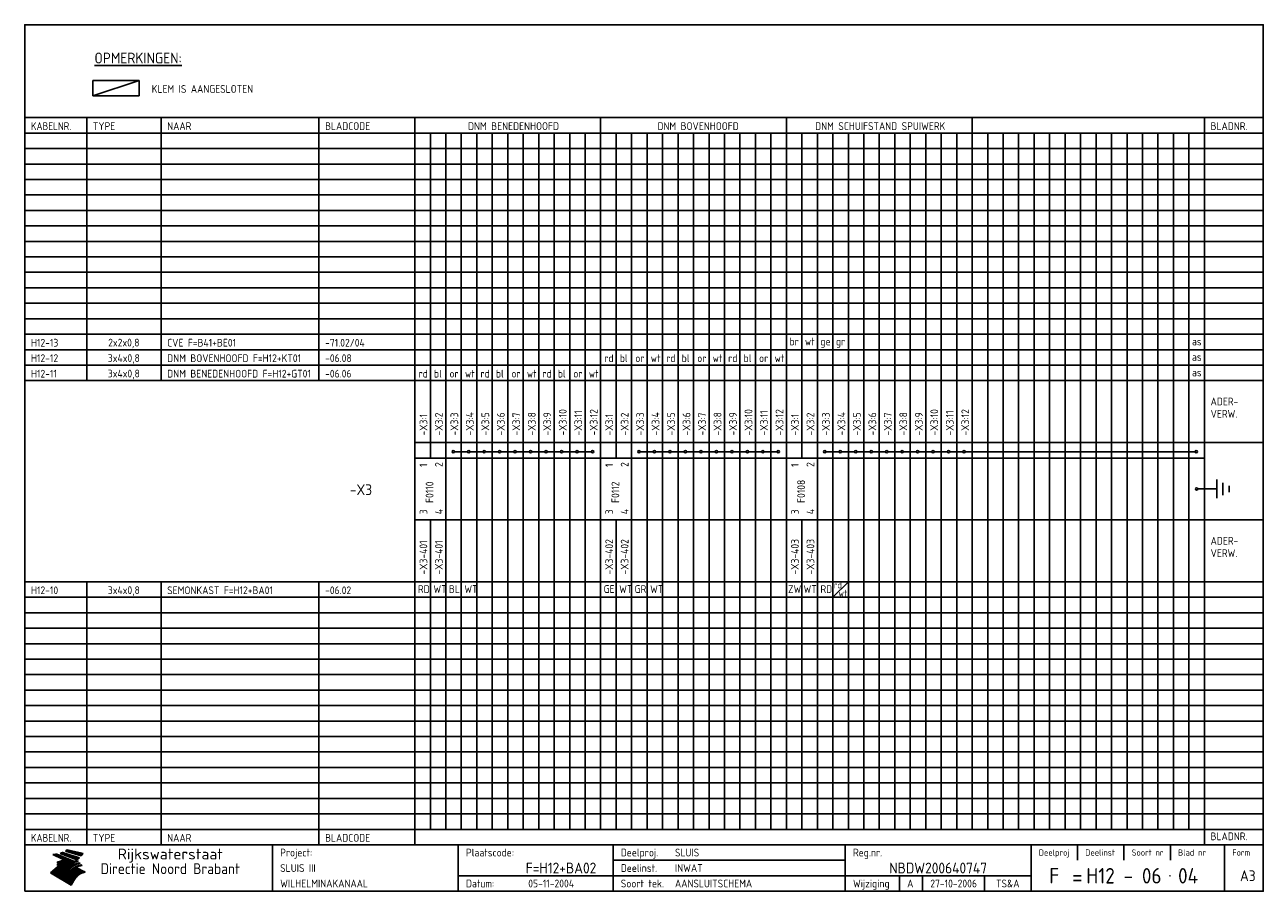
# Model space of a CAD drawing. Extents: x 10 to 410, y 10 to 290.
import ezdxf
from ezdxf.enums import TextEntityAlignment as Align

# ---------------------------------------------------------------- set-up
doc = ezdxf.new("R2010")
doc.units = 0
doc.header["$LTSCALE"] = 10
doc.header["$MEASUREMENT"] = 0
doc.layers.get('0').update_dxf_attribs({"linetype": 'CONTINUOUS'})
for name, color, linetype in [('0-25', 7, 'CONTINUOUS'), ('0-35', 2, 'CONTINUOUS'), ('0-50', 3, 'CONTINUOUS'), ('B-25', 7, 'CONTINUOUS'), ('B-35', 2, 'CONTINUOUS'), ('S-25', 7, 'CONTINUOUS'), ('S-35', 2, 'CONTINUOUS')]:
    doc.layers.add(name, color=color, linetype=linetype)
doc.styles.add('ISO', font='iso.shx')
doc.styles.get("Standard").update_dxf_attribs({"font": 'iso.shx'})

# ---------------------------------------------------------------- blocks, each defined once
blk = doc.blocks.new('KADER-A3')
at = {"layer": '0-25'}
for p, q in [((410, 35), (10, 35)), ((410, 30), (10, 30)), ((350, 25), (350, 20)), ((365, 25), (365, 20)), ((380, 25), (380, 20)), ((200, 20), (275, 20)), ((150, 15), (335, 15)), ((292.5, 15), (292.5, 10)), ((300, 15), (300, 10)), ((320, 15), (320, 10))]:
    blk.add_line(p, q, dxfattribs=at)
at = {"layer": '0-25', "color": 7}
for p, q in [((19.1, 21.89), (25.12, 19)), ((19.1, 21.89), (25.12, 19)), ((19.17, 21.86), (20.7, 21.86)), ((19.29, 21.8), (20.83, 21.8)), ((19.4, 21.75), (20.96, 21.75)), ((19.52, 21.69), (21.09, 21.69)), ((19.64, 21.63), (21.22, 21.63)), ((19.74, 21.92), (20.56, 21.92)), ((19.75, 21.58), (21.36, 21.58)), ((19.87, 21.52), (21.49, 21.52)), ((19.99, 21.47), (21.62, 21.47)), ((20.11, 21.41), (21.75, 21.41)), ((20.22, 21.35), (21.88, 21.35)), ((20.25, 21.97), (20.43, 21.97)), ((20.34, 21.3), (22.02, 21.3)), ((20.38, 21.99), (26.02, 19.59)), ((20.38, 21.99), (26.02, 19.59)), ((20.46, 21.24), (22.15, 21.24)), ((20.57, 21.18), (22.28, 21.18)), ((20.69, 21.13), (22.41, 21.13)), ((20.81, 21.07), (22.55, 21.07)), ((20.92, 21.02), (22.68, 21.02)), ((21.04, 20.96), (22.81, 20.96)), ((21.16, 20.9), (22.94, 20.9)), ((21.27, 20.85), (23.07, 20.85)), ((21.39, 20.79), (23.21, 20.79)), ((21.47, 22.25), (26.83, 20.19)), ((21.47, 22.25), (26.83, 20.19)), ((21.49, 22.25), (23.07, 22.25)), ((21.51, 20.73), (23.34, 20.73)), ((21.6, 22.2), (23.25, 22.2)), ((21.63, 20.68), (23.47, 20.68)), ((21.65, 22.31), (22.89, 22.31)), ((21.74, 20.62), (23.6, 20.62)), ((21.75, 22.14), (23.42, 22.14)), ((21.8, 22.37), (22.71, 22.37)), ((21.86, 20.57), (23.73, 20.57)), ((21.9, 22.08), (23.6, 22.08)), ((21.94, 22.42), (22.53, 22.42)), ((21.98, 20.51), (23.87, 20.51)), ((22.04, 22.03), (23.78, 22.03)), ((22.06, 22.48), (22.36, 22.48)), ((22.09, 20.45), (24, 20.45)), ((22.18, 22.53), (27.65, 20.8)), ((22.18, 22.53), (27.65, 20.8)), ((22.19, 21.97), (23.96, 21.97)), ((22.21, 20.4), (24.13, 20.4)), ((22.33, 20.34), (24.26, 20.34)), ((22.34, 21.92), (24.13, 21.92)), ((22.37, 20), (23.08, 20)), ((22.44, 20.28), (24.4, 20.28)), ((22.48, 21.86), (24.31, 21.86)), ((22.49, 20.06), (23.04, 20.06)), ((22.56, 20.23), (24.53, 20.23)), ((22.61, 20.12), (22.93, 20.12)), ((22.63, 21.8), (24.49, 21.8)), ((22.68, 20.17), (24.66, 20.17)), ((22.71, 20.17), (22.82, 20.17)), ((23.11, 20.02), (22.77, 20.2)), ((23.11, 20.02), (22.77, 20.2)), ((22.78, 21.75), (24.67, 21.75)), ((22.79, 20.12), (24.79, 20.12)), ((22.91, 20.06), (24.92, 20.06)), ((22.92, 21.69), (24.85, 21.69)), ((23.03, 20), (25.06, 20)), ((23.07, 21.63), (25.02, 21.63)), ((23.14, 22.99), (28.22, 21.46)), ((23.14, 22.99), (28.22, 21.46)), ((23.15, 22.98), (25.33, 22.98)), ((23.22, 21.58), (25.2, 21.58)), ((23.23, 23.04), (25.09, 23.04)), ((23.32, 23.1), (24.84, 23.1)), ((23.34, 22.93), (25.57, 22.93)), ((23.36, 21.52), (25.38, 21.52)), ((23.4, 23.15), (24.6, 23.15)), ((23.49, 23.21), (24.36, 23.21)), ((23.51, 21.47), (25.56, 21.47)), ((23.52, 22.87), (25.81, 22.87)), ((23.57, 23.27), (24.12, 23.27)), ((23.64, 23.32), (23.87, 23.32)), ((23.66, 21.41), (25.74, 21.41)), ((23.7, 23.36), (28.82, 22.17)), ((23.7, 23.36), (28.82, 22.17)), ((23.71, 22.82), (26.06, 22.82)), ((23.8, 21.35), (25.91, 21.35)), ((23.9, 22.76), (26.3, 22.76)), ((23.95, 21.3), (26.09, 21.3)), ((24.09, 22.7), (26.54, 22.7)), ((24.09, 21.24), (26.27, 21.24)), ((24.24, 21.18), (26.45, 21.18)), ((24.27, 22.65), (26.78, 22.65)), ((24.39, 21.13), (26.62, 21.13)), ((24.46, 22.59), (27.03, 22.59)), ((24.53, 21.07), (26.8, 21.07)), ((24.65, 22.53), (27.27, 22.53)), ((24.68, 21.02), (26.98, 21.02)), ((24.83, 20.96), (27.16, 20.96)), ((24.84, 22.48), (27.51, 22.48)), ((24.97, 20.9), (27.34, 20.9)), ((25.02, 22.42), (27.75, 22.42)), ((25.12, 20.85), (27.51, 20.85)), ((25.21, 22.37), (28, 22.37)), ((25.27, 20.79), (27.63, 20.79)), ((25.4, 22.31), (28.24, 22.31)), ((25.41, 20.73), (27.57, 20.73)), ((25.56, 20.68), (27.51, 20.68)), ((25.58, 22.25), (28.48, 22.25)), ((25.71, 20.62), (27.44, 20.62)), ((25.77, 22.2), (28.72, 22.2)), ((25.85, 20.57), (27.37, 20.57)), ((25.96, 22.14), (28.79, 22.14)), ((26, 20.51), (27.29, 20.51)), ((26.15, 22.08), (28.75, 22.08)), ((26.15, 20.45), (27.22, 20.45)), ((26.29, 20.4), (27.14, 20.4)), ((26.33, 22.03), (28.71, 22.03)), ((26.44, 20.34), (27.06, 20.34)), ((26.52, 21.97), (28.66, 21.97)), ((26.59, 20.28), (26.97, 20.28)), ((26.71, 21.92), (28.62, 21.92)), ((26.73, 20.23), (26.89, 20.23)), ((26.9, 21.86), (28.57, 21.86)), ((27.08, 21.8), (28.52, 21.8)), ((27.27, 21.75), (28.48, 21.75)), ((27.46, 21.69), (28.43, 21.69)), ((27.65, 21.63), (28.38, 21.63)), ((27.83, 21.58), (28.33, 21.58)), ((28.02, 21.52), (28.28, 21.52)), ((28.21, 21.47), (28.22, 21.47)), ((20.58, 17.88), (18.3, 16)), ((20.58, 17.88), (18.3, 16)), ((24.94, 11.97), (18.3, 16)), ((24.94, 11.97), (18.3, 16)), ((18.31, 16.01), (20.96, 16.01)), ((18.38, 16.07), (21.46, 16.07)), ((18.45, 16.12), (21.88, 16.12)), ((18.52, 16.18), (22.15, 16.18)), ((18.59, 16.23), (22.38, 16.23)), ((18.65, 16.29), (22.58, 16.29)), ((18.72, 16.35), (22.75, 16.35)), ((18.79, 16.4), (22.91, 16.4)), ((18.86, 16.46), (20.6, 16.46)), ((18.93, 16.52), (20.6, 16.52)), ((18.99, 16.57), (20.6, 16.57)), ((19.06, 16.63), (20.6, 16.63)), ((19.13, 16.68), (20.6, 16.68)), ((19.2, 16.74), (20.6, 16.74)), ((19.27, 16.8), (20.6, 16.8)), ((19.33, 16.85), (21.07, 16.85)), ((19.4, 16.91), (21.55, 16.91)), ((19.47, 16.97), (21.88, 16.97)), ((19.54, 17.02), (22.13, 17.02)), ((19.61, 17.08), (22.34, 17.08)), ((19.67, 17.13), (20.6, 17.13)), ((19.74, 17.19), (20.6, 17.19)), ((19.81, 17.25), (20.6, 17.25)), ((19.88, 17.3), (20.6, 17.3)), ((19.95, 17.36), (20.6, 17.36)), ((20.01, 17.42), (20.6, 17.42)), ((20.08, 17.47), (20.93, 17.47)), ((20.15, 17.53), (21.26, 17.53)), ((20.22, 17.58), (21.51, 17.58)), ((20.29, 17.64), (21.72, 17.64)), ((20.35, 17.7), (21.9, 17.7)), ((20.42, 17.75), (22.07, 17.75)), ((20.49, 17.81), (22.22, 17.81)), ((20.56, 17.87), (22.36, 17.87)), ((20.6, 19.11), (20.58, 19.51)), ((20.6, 19.11), (20.58, 19.51)), ((20.58, 19.5), (22.09, 19.5)), ((20.58, 19.44), (21.95, 19.44)), ((20.59, 19.38), (21.79, 19.38)), ((20.59, 19.33), (21.62, 19.33)), ((20.59, 19.27), (21.42, 19.27)), ((20.6, 19.22), (21.2, 19.22)), ((20.6, 19.16), (20.93, 19.16)), ((20.6, 19.11), (20.69, 19.12)), ((20.6, 19.11), (20.69, 19.12)), ((20.6, 18.79), (20.77, 18.81)), ((20.6, 18.79), (20.77, 18.81)), ((20.6, 18.29), (20.6, 18.79)), ((20.6, 18.29), (20.6, 18.79)), ((20.6, 18.77), (22.46, 18.77)), ((20.6, 18.71), (22.33, 18.71)), ((20.6, 18.65), (22.19, 18.65)), ((20.6, 18.6), (22.04, 18.6)), ((20.6, 18.54), (21.87, 18.54)), ((20.6, 18.48), (21.68, 18.48)), ((20.6, 18.43), (21.46, 18.43)), ((20.6, 18.37), (21.21, 18.37)), ((20.6, 18.29), (20.88, 18.32)), ((20.6, 18.29), (20.88, 18.32)), ((20.6, 18.32), (20.87, 18.32)), ((20.6, 17.88), (20.86, 17.91)), ((20.6, 17.88), (20.86, 17.91)), ((20.6, 17.43), (20.97, 17.48)), ((20.6, 17.43), (20.97, 17.48)), ((20.6, 17.43), (20.6, 17.09)), ((20.6, 17.43), (20.6, 17.09)), ((20.6, 17.09), (21.26, 17.16)), ((20.6, 17.09), (21.26, 17.16)), ((20.6, 16.8), (21.37, 16.89)), ((20.6, 16.8), (21.37, 16.89)), ((20.6, 16.8), (20.6, 16.45)), ((20.6, 16.8), (20.6, 16.45)), ((20.6, 16.45), (21.56, 16.56)), ((20.6, 16.45), (21.56, 16.56)), ((20.6, 15.97), (21.67, 16.09)), ((20.6, 15.97), (21.67, 16.09)), ((20.7, 16.46), (23.06, 16.46)), ((20.9, 19.55), (22.23, 19.55)), ((20.9, 18.82), (22.59, 18.82)), ((20.98, 17.92), (22.5, 17.92)), ((21.02, 17.13), (22.53, 17.13)), ((21.19, 19.61), (22.35, 19.61)), ((21.2, 16.52), (23.2, 16.52)), ((21.32, 18.88), (22.71, 18.88)), ((21.32, 17.98), (22.62, 17.98)), ((21.42, 19.67), (22.47, 19.67)), ((21.47, 17.19), (22.7, 17.19)), ((21.59, 18.03), (22.74, 18.03)), ((21.61, 18.93), (22.82, 18.93)), ((21.62, 19.72), (22.59, 19.72)), ((21.72, 16.57), (23.32, 16.57)), ((21.77, 17.25), (22.85, 17.25)), ((21.8, 19.78), (22.69, 19.78)), ((21.8, 18.09), (22.85, 18.09)), ((21.84, 18.99), (22.92, 18.99)), ((21.96, 19.83), (22.79, 19.83)), ((21.99, 18.15), (22.95, 18.15)), ((22.01, 17.3), (22.99, 17.3)), ((22.03, 19.05), (23.03, 19.05)), ((22.1, 16.63), (23.44, 16.63)), ((22.11, 19.89), (22.89, 19.89)), ((22.16, 18.2), (23.05, 18.2)), ((22.21, 19.1), (23.12, 19.1)), ((22.21, 17.36), (23.12, 17.36)), ((22.24, 19.95), (22.99, 19.95)), ((22.31, 18.26), (23.15, 18.26)), ((22.36, 19.16), (23.22, 19.16)), ((22.38, 16.68), (23.56, 16.68)), ((22.39, 17.42), (23.24, 17.42)), ((22.45, 18.32), (23.24, 18.32)), ((22.51, 19.22), (23.3, 19.22)), ((22.56, 17.47), (23.36, 17.47)), ((22.59, 18.37), (23.33, 18.37)), ((22.6, 16.74), (23.66, 16.74)), ((22.64, 19.27), (23.39, 19.27)), ((22.71, 18.43), (23.42, 18.43)), ((22.71, 17.53), (23.47, 17.53)), ((22.77, 19.33), (23.47, 19.33)), ((22.79, 16.8), (23.77, 16.8)), ((22.83, 18.48), (23.5, 18.48)), ((22.84, 17.58), (23.57, 17.58)), ((22.89, 19.38), (23.55, 19.38)), ((22.94, 18.54), (23.58, 18.54)), ((22.96, 16.85), (23.86, 16.85)), ((22.97, 17.64), (23.67, 17.64)), ((23, 19.44), (23.63, 19.44)), ((23.04, 18.6), (23.66, 18.6)), ((23.1, 19.5), (23.72, 19.5)), ((23.1, 17.7), (23.77, 17.7)), ((23.12, 16.91), (23.96, 16.91)), ((23.14, 18.65), (23.74, 18.65)), ((23.15, 19.95), (25.19, 19.95)), ((23.21, 19.55), (23.8, 19.55)), ((23.21, 17.75), (23.86, 17.75)), ((23.21, 16.01), (28.9, 16.01)), ((23.24, 18.71), (23.82, 18.71)), ((23.26, 19.89), (25.32, 19.89)), ((23.26, 16.97), (24.05, 16.97)), ((23.3, 19.61), (23.88, 19.61)), ((23.32, 17.81), (23.95, 17.81)), ((23.33, 18.77), (23.91, 18.77)), ((23.37, 16.07), (29.08, 16.07)), ((23.38, 19.83), (25.45, 19.83)), ((23.39, 19.67), (23.81, 19.67)), ((23.39, 17.02), (24.14, 17.02)), ((23.42, 18.82), (23.99, 18.82)), ((23.42, 17.87), (24.03, 17.87)), ((23.45, 19.7), (23.58, 19.79)), ((23.45, 19.7), (23.58, 19.79)), ((23.48, 19.72), (23.7, 19.72)), ((23.5, 19.78), (25.58, 19.78)), ((23.51, 18.88), (24.07, 18.88)), ((23.51, 16.12), (29.27, 16.12)), ((23.52, 17.92), (24.11, 17.92)), ((23.52, 17.08), (24.22, 17.08)), ((23.54, 18.9), (24.3, 19.42)), ((23.54, 18.9), (24.3, 19.42)), ((23.56, 19.78), (23.59, 19.78)), ((23.56, 19.39), (23.9, 19.62)), ((23.56, 19.39), (23.9, 19.62)), ((23.58, 19.79), (23.9, 19.62)), ((23.58, 19.79), (23.9, 19.62)), ((23.59, 18.93), (24.15, 18.93)), ((23.61, 19.72), (25.72, 19.72)), ((23.62, 17.98), (24.2, 17.98)), ((23.63, 17.13), (24.3, 17.13)), ((23.65, 18.59), (24.62, 19.25)), ((23.65, 18.59), (24.62, 19.25)), ((29.41, 16.17), (23.65, 16.17)), ((23.67, 18.99), (24.23, 18.99)), ((23.71, 18.03), (24.28, 18.03)), ((23.73, 19.67), (25.85, 19.67)), ((23.75, 19.05), (24.32, 19.05)), ((23.75, 17.19), (24.38, 17.19)), ((23.77, 16.23), (29.47, 16.23)), ((23.79, 18.09), (24.36, 18.09)), ((23.83, 19.1), (24.4, 19.1)), ((23.85, 19.61), (25.98, 19.61)), ((23.85, 17.25), (24.46, 17.25)), ((23.88, 18.15), (24.44, 18.15)), ((23.89, 16.29), (29.36, 16.29)), ((23.92, 19.16), (24.48, 19.16)), ((23.94, 18.19), (25.23, 19.07)), ((23.94, 18.19), (25.23, 19.07)), ((23.95, 17.3), (24.55, 17.3)), ((23.96, 19.55), (25.96, 19.55)), ((23.96, 18.2), (24.53, 18.2)), ((24, 19.22), (24.56, 19.22)), ((24, 16.35), (29.24, 16.35)), ((24.04, 18.26), (24.61, 18.26)), ((24.05, 17.36), (24.63, 17.36)), ((24.06, 17.88), (25.34, 18.76)), ((24.06, 17.88), (25.34, 18.76)), ((24.08, 19.5), (25.88, 19.5)), ((24.08, 19.27), (24.58, 19.27)), ((24.11, 16.4), (29.13, 16.4)), ((24.13, 18.32), (24.69, 18.32)), ((24.14, 17.42), (24.71, 17.42)), ((24.16, 19.33), (24.47, 19.33)), ((24.2, 19.44), (25.79, 19.44)), ((24.21, 18.37), (24.77, 18.37)), ((24.21, 16.46), (29.02, 16.46)), ((24.23, 17.47), (24.79, 17.47)), ((24.24, 17.48), (25.52, 18.36)), ((24.24, 17.48), (25.52, 18.36)), ((24.25, 19.38), (24.36, 19.38)), ((24.29, 18.43), (24.85, 18.43)), ((24.3, 19.42), (24.62, 19.25)), ((24.3, 19.42), (24.62, 19.25)), ((24.31, 19.38), (25.71, 19.38)), ((24.31, 17.53), (24.87, 17.53)), ((24.31, 16.52), (28.91, 16.52)), ((24.35, 17.17), (25.64, 18.05)), ((24.35, 17.17), (25.64, 18.05)), ((24.37, 18.48), (24.94, 18.48)), ((24.39, 17.58), (24.96, 17.58)), ((24.4, 16.57), (28.79, 16.57)), ((24.43, 19.33), (25.62, 19.33)), ((24.45, 18.54), (25.02, 18.54)), ((24.47, 17.64), (25.04, 17.64)), ((24.49, 16.63), (28.68, 16.63)), ((24.54, 18.6), (25.1, 18.6)), ((24.55, 19.27), (25.54, 19.27)), ((24.56, 17.7), (25.12, 17.7)), ((24.57, 16.68), (28.57, 16.68)), ((24.62, 18.65), (25.18, 18.65)), ((24.63, 16.72), (25.91, 17.6)), ((24.63, 16.72), (25.91, 17.6)), ((24.64, 17.75), (25.2, 17.75)), ((24.66, 16.74), (28.45, 16.74)), ((24.67, 19.22), (25.45, 19.22)), ((24.7, 18.71), (25.27, 18.71)), ((24.72, 17.81), (25.29, 17.81)), ((24.74, 16.8), (28.34, 16.8)), ((24.78, 19.16), (25.37, 19.16)), ((24.78, 18.77), (25.34, 18.77)), ((24.8, 17.87), (25.37, 17.87)), ((24.82, 16.85), (28.23, 16.85)), ((24.87, 18.82), (25.4, 18.82)), ((24.89, 17.92), (25.45, 17.92)), ((24.9, 19.1), (25.28, 19.1)), ((24.9, 16.91), (28.11, 16.91)), ((24.95, 18.88), (25.45, 18.88)), ((24.97, 17.98), (25.53, 17.98)), ((24.99, 16.97), (28, 16.97)), ((25.02, 19.05), (25.2, 19.05)), ((25.03, 18.93), (25.51, 18.93)), ((25.05, 18.03), (25.61, 18.03)), ((25.07, 17.02), (27.89, 17.02)), ((25.11, 18.99), (25.57, 18.99)), ((26.02, 19.59), (25.12, 19)), ((26.02, 19.59), (25.12, 19)), ((25.13, 18.09), (25.68, 18.09)), ((25.15, 17.08), (27.77, 17.08)), ((25.19, 19.05), (25.63, 19.05)), ((25.21, 18.15), (25.75, 18.15)), ((25.23, 17.13), (27.66, 17.13)), ((25.26, 19.1), (25.7, 19.1)), ((25.3, 18.2), (25.82, 18.2)), ((25.31, 17.19), (27.55, 17.19)), ((25.33, 19.16), (25.77, 19.16)), ((25.38, 18.26), (25.89, 18.26)), ((25.39, 19.22), (25.85, 19.22)), ((25.4, 17.25), (27.43, 17.25)), ((25.46, 18.32), (25.97, 18.32)), ((25.47, 19.27), (25.93, 19.27)), ((25.48, 17.3), (27.32, 17.3)), ((25.54, 19.33), (26.03, 19.33)), ((25.54, 18.37), (26.06, 18.37)), ((25.56, 17.36), (27.21, 17.36)), ((25.62, 18.43), (26.14, 18.43)), ((25.63, 19.38), (26.13, 19.38)), ((25.64, 17.42), (27.1, 17.42)), ((25.7, 18.48), (26.24, 18.48)), ((25.72, 19.44), (26.24, 19.44)), ((25.73, 17.47), (26.98, 17.47)), ((25.79, 18.54), (26.34, 18.54)), ((25.81, 17.53), (26.87, 17.53)), ((25.82, 19.5), (26.36, 19.5)), ((25.89, 18.6), (26.46, 18.6)), ((25.89, 17.58), (26.76, 17.58)), ((25.93, 19.55), (26.53, 19.55)), ((25.96, 17.64), (26.64, 17.64)), ((25.99, 18.65), (26.58, 18.65)), ((26.04, 17.7), (26.59, 17.7)), ((26.06, 19.61), (26.85, 19.61)), ((26.1, 18.71), (26.72, 18.71)), ((26.12, 17.75), (26.67, 17.75)), ((26.2, 17.81), (26.76, 17.81)), ((26.21, 19.67), (27.23, 19.67)), ((26.23, 18.77), (26.89, 18.77)), ((26.29, 17.87), (26.86, 17.87)), ((26.37, 18.82), (27.09, 18.82)), ((26.39, 17.92), (26.97, 17.92)), ((26.44, 19.72), (27.18, 19.72)), ((26.49, 17.98), (27.09, 17.98)), ((26.53, 18.88), (27.34, 18.88)), ((26.56, 17.68), (29.54, 16.2)), ((26.56, 17.68), (29.54, 16.2)), ((26.6, 18.03), (27.22, 18.03)), ((26.72, 18.09), (27.38, 18.09)), ((26.73, 18.93), (27.66, 18.93)), ((26.85, 18.15), (27.56, 18.15)), ((26.99, 18.99), (27.9, 18.99)), ((27, 18.2), (27.8, 18.2)), ((27.13, 19.78), (27.25, 19.64)), ((27.13, 19.78), (27.25, 19.64)), ((27.18, 18.26), (28.13, 18.26)), ((27.26, 19.05), (27.84, 19.05)), ((27.39, 18.32), (28.47, 18.32)), ((27.7, 18.37), (28.49, 18.37)), ((27.78, 19.1), (27.93, 18.96)), ((27.78, 19.1), (27.93, 18.96)), ((28, 18.43), (28.44, 18.43)), ((28.29, 15.83), (29.54, 16.2)), ((28.29, 15.83), (29.54, 16.2)), ((28.39, 18.48), (28.54, 18.32)), ((28.39, 18.48), (28.54, 18.32)), ((29.54, 16.2), (29.45, 16.17)), ((29.54, 16.2), (29.45, 16.17)), ((29.46, 16.18), (29.47, 16.18)), ((18.38, 15.95), (20.6, 15.95)), ((18.47, 15.9), (20.6, 15.9)), ((18.57, 15.84), (20.6, 15.84)), ((18.66, 15.78), (20.6, 15.78)), ((18.75, 15.73), (20.6, 15.73)), ((18.85, 15.67), (20.6, 15.67)), ((18.94, 15.62), (20.6, 15.62)), ((19.03, 15.56), (27.83, 15.56)), ((19.12, 15.5), (27.75, 15.5)), ((19.22, 15.45), (27.66, 15.45)), ((19.31, 15.39), (27.58, 15.39)), ((19.4, 15.33), (27.5, 15.33)), ((19.49, 15.28), (27.43, 15.28)), ((19.59, 15.22), (27.36, 15.22)), ((19.68, 15.17), (27.29, 15.17)), ((19.77, 15.11), (27.22, 15.11)), ((19.86, 15.05), (27.15, 15.05)), ((19.96, 15), (27.09, 15)), ((20.05, 14.94), (27.02, 14.94)), ((20.14, 14.88), (26.96, 14.88)), ((20.24, 14.83), (26.9, 14.83)), ((20.33, 14.77), (26.84, 14.77)), ((20.42, 14.72), (26.79, 14.72)), ((20.51, 14.66), (26.73, 14.66)), ((20.6, 15.97), (20.6, 15.58)), ((20.6, 15.97), (20.6, 15.58)), ((20.6, 15.58), (21.95, 15.73)), ((20.6, 15.58), (21.95, 15.73)), ((20.61, 14.6), (26.68, 14.6)), ((20.7, 14.55), (26.62, 14.55)), ((20.79, 14.49), (26.57, 14.49)), ((20.88, 14.43), (26.52, 14.43)), ((20.94, 15.62), (27.92, 15.62)), ((20.98, 14.38), (26.47, 14.38)), ((21.07, 14.32), (26.42, 14.32)), ((21.16, 14.27), (26.38, 14.27)), ((21.25, 14.21), (26.33, 14.21)), ((21.35, 14.15), (26.29, 14.15)), ((21.44, 14.1), (26.24, 14.1)), ((21.45, 15.67), (28.01, 15.67)), ((21.53, 14.04), (26.2, 14.04)), ((21.63, 13.98), (26.16, 13.98)), ((21.72, 13.93), (26.12, 13.93)), ((21.81, 13.87), (26.08, 13.87)), ((21.9, 13.82), (26.04, 13.82)), ((21.96, 15.73), (28.11, 15.73)), ((22, 13.76), (26, 13.76)), ((22.09, 13.7), (25.96, 13.7)), ((22.18, 13.65), (25.93, 13.65)), ((22.27, 13.59), (25.89, 13.59)), ((22.34, 15.78), (28.21, 15.78)), ((22.37, 13.53), (25.86, 13.53)), ((22.46, 13.48), (25.82, 13.48)), ((22.55, 13.42), (25.79, 13.42)), ((22.62, 15.84), (28.33, 15.84)), ((22.65, 13.37), (25.76, 13.37)), ((22.74, 13.31), (25.73, 13.31)), ((22.83, 13.25), (25.69, 13.25)), ((22.84, 15.9), (28.52, 15.9)), ((22.92, 13.2), (25.66, 13.2)), ((23.02, 13.14), (25.63, 13.14)), ((23.04, 15.95), (28.71, 15.95)), ((23.11, 13.08), (25.59, 13.08)), ((23.2, 13.03), (25.56, 13.03)), ((23.29, 12.97), (25.53, 12.97)), ((23.39, 12.92), (25.5, 12.92)), ((23.48, 12.86), (25.46, 12.86)), ((23.57, 12.8), (25.43, 12.8)), ((23.66, 12.75), (25.4, 12.75)), ((23.76, 12.69), (25.36, 12.69)), ((23.85, 12.63), (25.33, 12.63)), ((23.94, 12.58), (25.3, 12.58)), ((24.04, 12.52), (25.26, 12.52)), ((24.13, 12.47), (25.23, 12.47)), ((24.22, 12.41), (25.2, 12.41)), ((24.31, 12.35), (25.17, 12.35)), ((24.41, 12.3), (25.13, 12.3)), ((24.5, 12.24), (25.1, 12.24)), ((24.59, 12.18), (25.07, 12.18)), ((24.68, 12.13), (25.03, 12.13)), ((24.78, 12.07), (25, 12.07)), ((24.87, 12.02), (24.97, 12.02)), ((24.94, 11.97), (25.81, 13.45)), ((24.94, 11.97), (25.81, 13.45))]:
    blk.add_line(p, q, dxfattribs=at)
for centre, radius, start, end in [((19.15, 29.7), 7.8, 269.6055, 279.0886), ((19.15, 29.7), 7.8, 269.6055, 279.0886), ((19.93, 25.38), 5.91, 276.3402, 298.7463), ((19.93, 25.38), 5.91, 276.3402, 298.7463), ((19.84, 25.09), 6.03, 278.129, 302.868), ((19.84, 25.09), 6.03, 278.129, 302.868), ((19.84, 27.26), 5.27, 288.0217, 296.3084), ((19.84, 27.26), 5.27, 288.0217, 296.3084), ((20.49, 27.56), 5.28, 300.0654, 307.393), ((20.49, 27.56), 5.28, 300.0654, 307.393), ((24.11, 24.7), 5.26, 301.1147, 312.2814), ((24.11, 24.7), 5.26, 301.1147, 312.2814), ((21.95, 27.32), 8.59, 316.9248, 323.1399), ((21.95, 27.32), 8.59, 316.9248, 323.1399), ((20.21, 23.78), 5.91, 273.6149, 304.3803), ((20.21, 23.78), 5.91, 273.6149, 304.3803), ((20.35, 24.56), 5.76, 274.164, 302.5474), ((20.35, 24.56), 5.76, 274.164, 302.5474), ((20.05, 24.28), 6.02, 277.9472, 305.7139), ((20.05, 24.28), 6.02, 277.9472, 305.7139), ((20.04, 23.49), 6.09, 278.8115, 306.4242), ((20.04, 23.49), 6.09, 278.8115, 306.4242), ((20.53, 23.07), 5.96, 277.0519, 304.973), ((20.53, 23.07), 5.96, 277.0519, 304.973), ((20.72, 22.76), 5.91, 276.3402, 304.3803), ((20.72, 22.76), 5.91, 276.3402, 304.3803), ((21.06, 22.34), 5.81, 274.9043, 303.1745), ((21.06, 22.34), 5.81, 274.9043, 303.1745), ((20.82, 22.06), 6.04, 278.1111, 305.8489), ((20.82, 22.06), 6.04, 278.1111, 305.8489), ((21.3, 21.6), 5.91, 276.3402, 304.3803), ((21.3, 21.6), 5.91, 276.3402, 304.3803), ((27.05, 17.17), 2.63, 107.4286, 133.7799), ((27.05, 17.17), 2.63, 107.4286, 133.7799), ((27.45, 16.91), 2.81, 110.4143, 138.7411), ((27.45, 16.91), 2.81, 110.4143, 138.7411), ((27.57, 15.64), 3.4, 98.1566, 126.9045), ((27.57, 15.64), 3.4, 98.1566, 126.9045), ((27.91, 15.54), 3.39, 100.5835, 132.088), ((27.91, 15.54), 3.39, 100.5835, 132.088), ((28.21, 14.74), 3.67, 95.7581, 128.7216), ((28.21, 14.74), 3.67, 95.7581, 128.7216), ((27.01, 16.84), 2.93, 87.7348, 104.8316), ((27.01, 16.84), 2.93, 87.7348, 104.8316), ((27.37, 15.71), 3.93, 91.7838, 103.2817), ((27.37, 15.71), 3.93, 91.7838, 103.2817), ((28.4, 15.05), 3.21, 96.3886, 125.0052), ((28.4, 15.05), 3.21, 96.3886, 125.0052), ((27.82, 16.31), 2.8, 90.634, 105.1984), ((27.82, 16.31), 2.8, 90.634, 105.1984), ((28.19, 15.04), 3.93, 93.8342, 103.2817), ((28.19, 15.04), 3.93, 93.8342, 103.2817), ((28.58, 15.69), 2.8, 93.8141, 105.1984), ((28.58, 15.69), 2.8, 93.8141, 105.1984), ((28.95, 14.41), 3.93, 96.0135, 103.2817), ((28.95, 14.41), 3.93, 96.0135, 103.2817), ((31.24, 10.26), 6.3, 117.9568, 149.6251), ((31.24, 10.26), 6.3, 117.9568, 149.6251)]:
    blk.add_arc(centre, radius, start, end, dxfattribs=at)
at = {"layer": '0-35'}
for p, q in [((90, 25), (90, 10)), ((150, 25), (150, 10)), ((200, 25), (200, 10)), ((275, 25), (275, 10)), ((335, 25), (335, 10)), ((397.5, 25), (397.5, 10))]:
    blk.add_line(p, q, dxfattribs=at)
at = {"layer": '0-50'}
for p, q in [((10, 25), (410, 25)), ((348.75, 15), (351.25, 15)), ((348.75, 13.5), (351.25, 13.5))]:
    blk.add_line(p, q, dxfattribs=at)
blk.add_lwpolyline([(10, 10), (410, 10), (410, 290), (10, 290)], close=True, dxfattribs=at)
at = {"layer": '0-50', "const_width": 0.25}
blk.add_lwpolyline([(379.75, 15, 1), (380, 15, 1)], format="xyb", close=True, dxfattribs=at)
at = {"layer": '0-25', "style": 'ISO'}
for s, height, p in [('Project:', 2.5, (92.5, 22.5)), ('Plaatscode:', 2.5, (152.5, 22.5)), ('Deelproj.', 2.5, (202.5, 22.5)), ('Reg.nr.', 2.5, (277.5, 22.5)), ('Deelproj', 2, (337.5, 22.5)), ('Deelinst', 2, (352.5, 22.5)), ('Soort nr', 2, (367.5, 22.5)), ('Blad nr', 2, (382.5, 22.5)), ('Form', 2, (400, 22.5)), ('Deelinst.', 2.5, (202.5, 17.5)), ('Datum:', 2.5, (152.5, 12.5)), ('Soort tek.', 2.5, (202.5, 12.5)), ('Wijziging', 2.5, (277.5, 12.5))]:
    blk.add_text(s, height=height, dxfattribs=at).set_placement(p, align=Align.MIDDLE_LEFT)
for tag, p in [('N', (220, 22.5)), ('B', (92.5, 17.5)), ('P', (220, 17.5)), ('C', (92.5, 12.5)), ('U', (220, 12.5)), ('REV', (295, 12.5))]:
    blk.add_attdef(tag, text='', height=2.5, dxfattribs=at).set_placement(p, align=Align.MIDDLE_LEFT)
for tag, p in [('W', (180, 12.5)), ('Z', (310, 12.5)), ('Y', (327.5, 12.5))]:
    blk.add_attdef(tag, text='', height=2.5, dxfattribs=at).set_placement(p, align=Align.MIDDLE)
at = {"layer": '0-35', "style": 'ISO', "width": 1.00614}
blk.add_text('Rijkswaterstaat', height=3.5, dxfattribs=at).set_placement((40, 20.28), (74, 20.28), align=Align.FIT)
at = {"layer": '0-35', "color": 2, "style": 'ISO', "width": 0.948867}
blk.add_text('Directie Noord Brabant', height=3.5, dxfattribs=at).set_placement((34.5, 15.53), (79.5, 15.53), align=Align.FIT)
at = {"layer": '0-35', "style": 'ISO'}
for tag, p in [('X', (178.5, 17.5)), ('FORM', (402.5, 15))]:
    blk.add_attdef(tag, text='', height=3.5, dxfattribs=at).set_placement(p, align=Align.MIDDLE_LEFT)
blk.add_attdef('RNR', text='', height=3.5, dxfattribs=at).set_placement((305, 17.5), align=Align.MIDDLE)
at = {"layer": '0-50', "style": 'ISO'}
for tag, p in [('M', (342.5, 15)), ('O', (365, 15))]:
    blk.add_attdef(tag, text='', height=5, dxfattribs=at).set_placement(p, align=Align.MIDDLE)
blk.add_attdef('Q', text='', height=5, dxfattribs=at).set_placement((382.5, 15), align=Align.MIDDLE_LEFT)

msp = doc.modelspace()

# ---------------------------------------------------------------- linework, layer by layer
at = {"layer": '0-25'}
msp.add_line((276, 110), (271, 105), dxfattribs=at)
at = {"layer": 'S-25'}
for p, q in [((32, 272), (32, 267)), ((47, 272), (32, 272)), ((32, 267), (47, 272)), ((47, 267), (47, 272)), ((32, 267), (47, 267)), ((10, 260), (410, 260)), ((196, 260), (196, 175)), ((256, 260), (256, 175)), ((316, 260), (316, 175)), ((10, 255), (410, 255)), ((141, 255), (141, 175)), ((146, 255), (146, 175)), ((151, 255), (151, 175)), ((156, 255), (156, 175)), ((161, 255), (161, 30)), ((166, 255), (166, 175)), ((171, 255), (171, 175)), ((176, 255), (176, 175)), ((181, 255), (181, 175)), ((186, 255), (186, 30)), ((191, 255), (191, 175)), ((201, 255), (201, 175)), ((206, 255), (206, 175)), ((211, 255), (211, 30)), ((216, 255), (216, 175)), ((221, 255), (221, 175)), ((226, 255), (226, 175)), ((231, 255), (231, 175)), ((236, 255), (236, 30)), ((241, 255), (241, 175)), ((246, 255), (246, 175)), ((251, 255), (251, 175)), ((261, 255), (261, 150)), ((266, 255), (266, 175)), ((271, 255), (271, 175)), ((276, 255), (276, 175)), ((281, 255), (281, 175)), ((286, 255), (286, 30)), ((291, 255), (291, 175)), ((296, 255), (296, 175)), ((301, 255), (301, 175)), ((306, 255), (306, 175)), ((311, 255), (311, 30)), ((321, 255), (321, 175)), ((326, 255), (326, 175)), ((331, 255), (331, 175)), ((336, 255), (336, 30)), ((341, 255), (341, 175)), ((346, 255), (346, 175)), ((351, 255), (351, 175)), ((356, 255), (356, 175)), ((361, 255), (361, 30)), ((366, 255), (366, 175)), ((371, 255), (371, 175)), ((376, 255), (376, 175)), ((381, 255), (381, 175)), ((386, 255), (386, 30)), ((10, 250), (410, 250)), ((10, 245), (410, 245)), ((10, 240), (410, 240)), ((10, 235), (410, 235)), ((10, 230), (410, 230)), ((10, 225), (410, 225)), ((10, 220), (410, 220)), ((10, 215), (410, 215)), ((10, 210), (410, 210)), ((10, 205), (410, 205)), ((10, 200), (410, 200)), ((10, 195), (410, 195)), ((10, 190), (410, 190)), ((10, 185), (410, 185)), ((10, 180), (410, 180)), ((10, 175), (410, 175)), ((141, 175), (141, 150)), ((146, 175), (146, 110)), ((151, 175), (151, 110)), ((156, 175), (156, 110)), ((166, 175), (166, 110)), ((171, 175), (171, 110)), ((176, 175), (176, 110)), ((181, 175), (181, 110)), ((191, 175), (191, 110)), ((196, 175), (196, 110)), ((201, 175), (201, 150)), ((206, 175), (206, 110)), ((216, 175), (216, 110)), ((221, 175), (221, 110)), ((226, 175), (226, 110)), ((231, 175), (231, 110)), ((241, 175), (241, 110)), ((246, 175), (246, 110)), ((251, 175), (251, 110)), ((256, 175), (256, 110)), ((266, 175), (266, 110)), ((271, 175), (271, 110)), ((276, 175), (276, 110)), ((281, 175), (281, 110)), ((291, 175), (291, 110)), ((296, 175), (296, 110)), ((301, 175), (301, 110)), ((306, 175), (306, 110)), ((316, 175), (316, 110)), ((321, 175), (321, 110)), ((326, 175), (326, 110)), ((331, 175), (331, 110)), ((341, 175), (341, 110)), ((346, 175), (346, 110)), ((351, 175), (351, 110)), ((356, 175), (356, 110)), ((366, 175), (366, 110)), ((371, 175), (371, 110)), ((376, 175), (376, 110)), ((381, 175), (381, 110)), ((148.75, 152), (153, 152)), ((153.75, 152), (158, 152)), ((158.75, 152), (163, 152)), ((163.75, 152), (168, 152)), ((168.75, 152), (173, 152)), ((173.75, 152), (178, 152)), ((178.75, 152), (183, 152)), ((183.75, 152), (188, 152)), ((188.75, 152), (193, 152)), ((208.75, 152), (213, 152)), ((213.75, 152), (218, 152)), ((218.75, 152), (223, 152)), ((223.75, 152), (228, 152)), ((228.75, 152), (233, 152)), ((233.75, 152), (238, 152)), ((238.75, 152), (243, 152)), ((243.75, 152), (248, 152)), ((248.75, 152), (253, 152)), ((268.75, 152), (273, 152)), ((273.75, 152), (278, 152)), ((278.75, 152), (283, 152)), ((283.75, 152), (288, 152)), ((288.75, 152), (293, 152)), ((293.75, 152), (298, 152)), ((298.75, 152), (303, 152)), ((303.75, 152), (308, 152)), ((308.75, 152), (313, 152)), ((313.75, 152), (388, 152)), ((136, 150), (391, 150)), ((389, 140), (395, 140)), ((395, 143), (395, 137)), ((397, 142), (397, 138)), ((399, 141), (399, 139)), ((141, 130), (141, 110)), ((201, 130), (201, 110)), ((261, 130), (261, 30)), ((10, 110), (410, 110)), ((141, 110), (141, 30)), ((146, 110), (146, 30)), ((151, 110), (151, 30)), ((156, 110), (156, 30)), ((166, 110), (166, 30)), ((171, 110), (171, 30)), ((176, 110), (176, 30)), ((181, 110), (181, 30)), ((191, 110), (191, 30)), ((196, 110), (196, 30)), ((201, 110), (201, 30)), ((206, 110), (206, 30)), ((216, 110), (216, 30)), ((221, 110), (221, 30)), ((226, 110), (226, 30)), ((231, 110), (231, 30)), ((241, 110), (241, 30)), ((246, 110), (246, 30)), ((251, 110), (251, 30)), ((256, 110), (256, 30)), ((266, 110), (266, 30)), ((271, 110), (271, 30)), ((276, 110), (276, 30)), ((281, 110), (281, 30)), ((291, 110), (291, 30)), ((296, 110), (296, 30)), ((301, 110), (301, 30)), ((306, 110), (306, 30)), ((316, 110), (316, 30)), ((321, 110), (321, 30)), ((326, 110), (326, 30)), ((331, 110), (331, 30)), ((341, 110), (341, 30)), ((346, 110), (346, 30)), ((351, 110), (351, 30)), ((356, 110), (356, 30)), ((366, 110), (366, 30)), ((371, 110), (371, 30)), ((376, 110), (376, 30)), ((381, 110), (381, 30)), ((10, 105), (410, 105)), ((10, 100), (410, 100)), ((10, 95), (410, 95)), ((10, 90), (410, 90)), ((10, 85), (410, 85)), ((10, 80), (410, 80)), ((10, 75), (410, 75)), ((10, 70), (410, 70)), ((10, 65), (410, 65)), ((10, 60), (410, 60)), ((10, 55), (410, 55)), ((10, 50), (410, 50)), ((10, 45), (410, 45)), ((10, 40), (410, 40))]:
    msp.add_line(p, q, dxfattribs=at)
for centre, start, end in [((148.38, 152), 0, 180), ((148.38, 152), 180, 0), ((153.38, 152), 0, 180), ((153.38, 152), 180, 0), ((158.38, 152), 0, 180), ((158.38, 152), 180, 0), ((163.38, 152), 0, 180), ((163.38, 152), 180, 0), ((168.38, 152), 0, 180), ((168.38, 152), 180, 0), ((173.38, 152), 0, 180), ((173.38, 152), 180, 0), ((178.38, 152), 0, 180), ((178.38, 152), 180, 0), ((183.38, 152), 0, 180), ((183.38, 152), 180, 0), ((188.38, 152), 0, 180), ((188.38, 152), 180, 0), ((193.38, 152), 0, 180), ((193.38, 152), 180, 0), ((208.38, 152), 0, 180), ((208.38, 152), 180, 0), ((213.38, 152), 0, 180), ((213.38, 152), 180, 0), ((218.38, 152), 0, 180), ((218.38, 152), 180, 0), ((223.38, 152), 0, 180), ((223.38, 152), 180, 0), ((228.38, 152), 0, 180), ((228.38, 152), 180, 0), ((233.38, 152), 0, 180), ((233.38, 152), 180, 0), ((238.38, 152), 0, 180), ((238.38, 152), 180, 0), ((243.38, 152), 0, 180), ((243.38, 152), 180, 0), ((248.38, 152), 0, 180), ((248.38, 152), 180, 0), ((253.38, 152), 0, 180), ((253.38, 152), 180, 0), ((268.38, 152), 0, 180), ((268.38, 152), 180, 0), ((273.38, 152), 0, 180), ((273.38, 152), 180, 0), ((278.38, 152), 0, 180), ((278.38, 152), 180, 0), ((283.38, 152), 0, 180), ((283.38, 152), 180, 0), ((288.38, 152), 0, 180), ((288.38, 152), 180, 0), ((293.38, 152), 0, 180), ((293.38, 152), 180, 0), ((298.38, 152), 0, 180), ((298.38, 152), 180, 0), ((303.38, 152), 0, 180), ((303.38, 152), 180, 0), ((308.38, 152), 0, 180), ((308.38, 152), 180, 0), ((313.38, 152), 0, 180), ((313.38, 152), 180, 0), ((388.38, 152), 0, 180), ((388.38, 152), 180, 0), ((388.5, 140), 0, 180), ((388.5, 140), 180, 0)]:
    msp.add_arc(centre, 0.375, start, end, dxfattribs=at)
at = {"layer": 'S-35'}
for p, q in [((30, 260), (30, 175)), ((54, 260), (54, 175)), ((105, 260), (105, 175)), ((136, 260), (136, 25)), ((391, 260), (391, 25)), ((136, 155), (410, 155)), ((136, 130), (410, 130)), ((30, 110), (30, 25)), ((54, 110), (54, 25)), ((105, 110), (105, 25))]:
    msp.add_line(p, q, dxfattribs=at)

# ---------------------------------------------------------------- block references
ref = msp.add_blockref('KADER-A3', (0, 0))
ref.add_attrib('B', 'SLUIS III', dxfattribs={"layer": '0-25', "height": 2.5, "style": 'ISO'}).set_placement((92.5, 17.5), align=Align.MIDDLE_LEFT)
ref.add_attrib('C', 'WILHELMINAKANAAL', dxfattribs={"layer": '0-25', "height": 2.5, "style": 'ISO'}).set_placement((92.5, 12.5), align=Align.MIDDLE_LEFT)
ref.add_attrib('N', 'SLUIS', dxfattribs={"layer": '0-25', "height": 2.5, "style": 'ISO'}).set_placement((220, 22.5), align=Align.MIDDLE_LEFT)
ref.add_attrib('P', 'INWAT', dxfattribs={"layer": '0-25', "height": 2.5, "style": 'ISO'}).set_placement((220, 17.5), align=Align.MIDDLE_LEFT)
ref.add_attrib('U', 'AANSLUITSCHEMA', dxfattribs={"layer": '0-25', "height": 2.5, "style": 'ISO'}).set_placement((220, 12.5), align=Align.MIDDLE_LEFT)
ref.add_attrib('M', 'F', dxfattribs={"layer": '0-50', "height": 5, "style": 'ISO'}).set_placement((342.5, 15), align=Align.MIDDLE)
ref.add_attrib('O', 'H12 - 06', dxfattribs={"layer": '0-50', "height": 5, "style": 'ISO'}).set_placement((365, 15), align=Align.MIDDLE)
ref.add_attrib('Q', '04', dxfattribs={"layer": '0-50', "height": 5, "style": 'ISO'}).set_placement((382.5, 15), align=Align.MIDDLE_LEFT)
ref.add_attrib('X', 'F=H12+BA02', dxfattribs={"layer": '0-35', "height": 3.5, "style": 'ISO'}).set_placement((171.81, 17.5), align=Align.MIDDLE_LEFT)
ref.add_attrib('RNR', 'NBDW200640747', dxfattribs={"layer": '0-35', "height": 3.5, "style": 'ISO'}).set_placement((305, 17.5), align=Align.MIDDLE)
ref.add_attrib('W', '05-11-2004', dxfattribs={"layer": '0-25', "height": 2.5, "style": 'ISO'}).set_placement((180, 12.5), align=Align.MIDDLE)
ref.add_attrib('FORM', 'A3', dxfattribs={"layer": '0-35', "height": 3.5, "style": 'ISO'}).set_placement((402.5, 15), align=Align.MIDDLE_LEFT)
ref.add_attrib('REV', 'A', dxfattribs={"layer": '0-25', "height": 2.5, "style": 'ISO'}).set_placement((295, 12.5), align=Align.MIDDLE_LEFT)
ref.add_attrib('Z', '27-10-2006', dxfattribs={"layer": '0-25', "height": 2.5, "style": 'ISO'}).set_placement((310, 12.5), align=Align.MIDDLE)
ref.add_attrib('Y', 'TS&A', dxfattribs={"layer": '0-25', "height": 2.5, "style": 'ISO'}).set_placement((327.5, 12.5), align=Align.MIDDLE)

# ---------------------------------------------------------------- texts
at = {"layer": 'B-25'}
for s, height, p in [('KLEM IS AANGESLOTEN', 2.5, (51, 268)), ('TYPE', 2.5, (32, 256)), ('NAAR', 2.5, (56, 256)), ('BLADCODE', 2.5, (107, 256)), ('DNM BENEDENHOOFD', 2.5, (153.16, 256)), ('DNM BOVENHOOFD', 2.5, (214.34, 256)), ('DNM SCHUIFSTAND SPUIWERK', 2.5, (265.27, 256)), ('BLADNR.', 2.5, (393, 256)), ('H12-13', 2.5, (12, 186)), ('CVE F=B41+BE01', 2.5, (56, 186)), ('-71.02/04', 2.5, (107, 186)), ('br', 2.5, (256.98, 186.4)), ('wt', 2.5, (261.98, 186.4)), ('ge', 2.5, (266.98, 186.4)), ('gr', 2.5, (271.98, 186.4)), ('as', 2.5, (386.98, 186.4)), ('H12-12', 2.5, (12, 181)), ('DNM BOVENHOOFD F=H12+KT01', 2.5, (56, 181)), ('-06.08', 2.5, (107, 181)), ('rd', 2.5, (197.18, 181)), ('bl', 2.5, (202.18, 181)), ('or', 2.5, (207.18, 181)), ('wt', 2.5, (212.18, 181)), ('rd', 2.5, (217.18, 181)), ('bl', 2.5, (222.18, 181)), ('or', 2.5, (227.18, 181)), ('wt', 2.5, (232.18, 181)), ('rd', 2.5, (237.18, 181)), ('bl', 2.5, (242.18, 181)), ('or', 2.5, (247.18, 181)), ('wt', 2.5, (252.18, 181)), ('as', 2.5, (386.98, 181.4)), ('H12-11', 2.5, (12, 176)), ('DNM BENEDENHOOFD F=H12+GT01', 2.5, (56, 176)), ('-06.06', 2.5, (107, 176)), ('rd', 2.5, (137.18, 176)), ('bl', 2.5, (142.18, 176)), ('or', 2.5, (147.18, 176)), ('wt', 2.5, (152.18, 176)), ('rd', 2.5, (157.18, 176)), ('bl', 2.5, (162.18, 176)), ('or', 2.5, (167.18, 176)), ('wt', 2.5, (172.18, 176)), ('rd', 2.5, (177.18, 176)), ('bl', 2.5, (182.18, 176)), ('or', 2.5, (187.18, 176)), ('wt', 2.5, (192.18, 176)), ('as', 2.5, (386.98, 176.4)), ('ADER-', 2.5, (393, 167)), ('VERW.', 2.5, (393, 163)), ('ADER-', 2.5, (393, 122)), ('VERW.', 2.5, (393, 118)), ('H12-10', 2.5, (12, 106)), ('SEMONKAST F=H12+BA01', 2.5, (56, 106)), ('-06.02', 2.5, (107, 106)), ('RD', 2.5, (136.98, 106.4)), ('WT', 2.5, (141.98, 106.4)), ('BL', 2.5, (146.98, 106.4)), ('WT', 2.5, (151.98, 106.4)), ('GE', 2.5, (196.98, 106.4)), ('WT', 2.5, (201.98, 106.4)), ('GR', 2.5, (206.98, 106.4)), ('WT', 2.5, (211.98, 106.4)), ('ZW', 2.5, (256.53, 106.4)), ('WT', 2.5, (261.53, 106.4)), ('RD', 2.5, (266.98, 106.4)), ('rd', 2.2, (271.35, 107.85)), ('wt', 2.2, (272.81, 105.22)), ('TYPE', 2.5, (32, 26)), ('NAAR', 2.5, (56, 26)), ('BLADCODE', 2.5, (107, 26)), ('BLADNR.', 2.5, (393, 26.5))]:
    msp.add_text(s, height=height, dxfattribs=at).set_placement(p)
for width, p, p2 in [(1.070588, (12, 256), (25, 256)), (0.91954, (12, 26), (25, 26))]:
    msp.add_text('KABELNR.', height=2.5, dxfattribs=dict(at, width=width)).set_placement(p, p2, align=Align.FIT)
for s, p in [('2x2x0,8', (42, 187)), ('3x4x0,8', (42, 182)), ('3x4x0,8', (42, 177)), ('3x4x0,8', (42, 107))]:
    msp.add_text(s, height=2.5, dxfattribs=at).set_placement(p, align=Align.MIDDLE)
for s, p in [('-X3:1', (140, 157.27)), ('-X3:2', (145, 157.27)), ('-X3:3', (150, 157.27)), ('-X3:4', (155, 157.27)), ('-X3:5', (160, 157.27)), ('-X3:6', (165, 157.27)), ('-X3:7', (170, 157.27)), ('-X3:8', (175, 157.27)), ('-X3:9', (180, 157.27)), ('-X3:10', (185, 157.27)), ('-X3:11', (190, 157.27)), ('-X3:12', (195, 157.27)), ('-X3:1', (200, 157.27)), ('-X3:2', (205, 157.27)), ('-X3:3', (210, 157.27)), ('-X3:4', (215, 157.27)), ('-X3:5', (220, 157.27)), ('-X3:6', (225, 157.27)), ('-X3:7', (230, 157.27)), ('-X3:8', (235, 157.27)), ('-X3:9', (240, 157.27)), ('-X3:10', (245, 157.27)), ('-X3:11', (250, 157.27)), ('-X3:12', (255, 157.27)), ('-X3:1', (260, 157.27)), ('-X3:2', (265, 157.27)), ('-X3:3', (270, 157.27)), ('-X3:4', (275, 157.27)), ('-X3:5', (280, 157.27)), ('-X3:6', (285, 157.27)), ('-X3:7', (290, 157.27)), ('-X3:8', (295, 157.27)), ('-X3:9', (300, 157.27)), ('-X3:10', (305, 157.27)), ('-X3:11', (310, 157.27)), ('-X3:12', (315, 157.27)), ('1', (140, 147.11)), ('2', (145, 147.11)), ('1', (200, 147.11)), ('2', (205, 147.11)), ('1', (260, 147.11)), ('2', (265, 147.11)), ('F0110', (142, 135.47)), ('F0112', (202, 135.47)), ('F0108', (262, 135.47)), ('3', (140, 131.82)), ('4', (145, 131.82)), ('3', (200, 131.82)), ('4', (205, 131.82)), ('3', (260, 131.82)), ('4', (265, 131.82)), ('-X3-401', (140, 112.35)), ('-X3-401', (145, 112.35)), ('-X3-402', (200, 112.35)), ('-X3-402', (205, 112.35)), ('-X3-403', (260, 112.35)), ('-X3-403', (265, 112.35))]:
    msp.add_text(s, height=2.5, rotation=90, dxfattribs=at).set_placement(p)
at = {"layer": 'B-35'}
for s, p in [('%%UOPMERKINGEN:', (32.5, 277.5)), ('-X3', (115, 138))]:
    msp.add_text(s, height=3.5, dxfattribs=at).set_placement(p)

doc.saveas('drawing.dxf')
